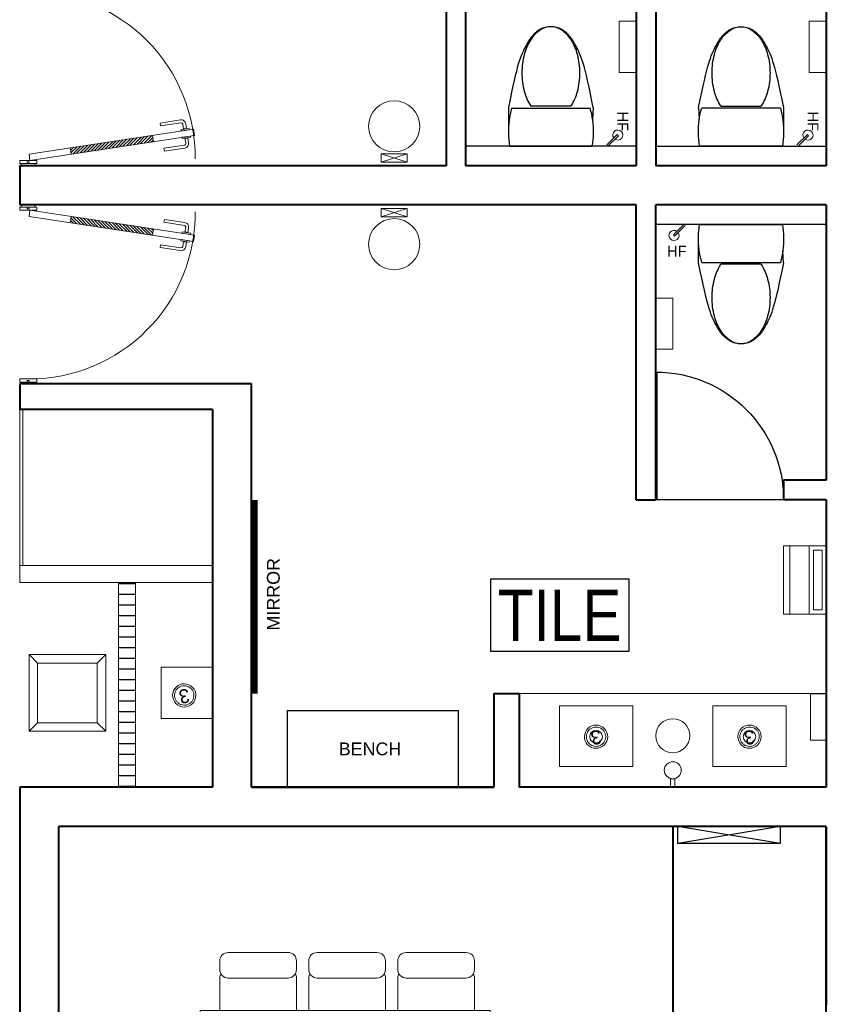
# Model space of a CAD drawing. Header units: inches. Extents: x 371717 to 373017, y 1317902 to 1318657.
# Tile 7 of 10: x 372168 to 372338, y 1318245 to 1318453. Entities that reach past the tile are written whole.
import ezdxf

# ---------------------------------------------------------------- set-up
doc = ezdxf.new("R2010")
doc.units = ezdxf.units.IN
doc.header["$LTSCALE"] = 35
doc.header["$MEASUREMENT"] = 0
doc.linetypes.add('HIDDEN', pattern=[0.375, 0.25, -0.125])
for name, color, linetype in [('A-DOOR', 7, 'Continuous'), ('A-FIXT', 1, 'Continuous'), ('A-HATCH', 8, 'Continuous'), ('A-SHAFT', 1, 'Continuous'), ('A-WALL-UNDR', 1, 'Continuous'), ('HIDDEN', 8, 'HIDDEN'), ('I-Elev-Mbnd-L', 1, 'Continuous'), ('I-Flor-Text', 200, 'Continuous')]:
    doc.layers.add(name, color=color, linetype=linetype)
for name, color, linetype, lineweight in [('A-WALL', 7, 'Continuous', 40), ('ACCES', 230, 'Continuous', 20), ('E-DIM', 5, 'Continuous', 9), ('FURN NEW PHASE-2', 1, 'Continuous', 5), ('I-CEIL-light', 150, 'Continuous', 0), ('I-Door', 30, 'Continuous', 15), ('I-Furn-Modl', 1, 'Continuous', 5), ('I-Graphics', 62, 'Continuous', 15), ('I-Part-Gyps', 5, 'Continuous', 15), ('nareadiv', 3, 'Continuous', 5), ('P-Fixt', 6, 'Continuous', 15), ('PLANTS', 94, 'Continuous', 5), ('SANITARY-FIXTURE', 6, 'Continuous', 18)]:
    doc.layers.add(name, color=color, linetype=linetype, lineweight=lineweight)
doc.styles.add('AR350', font='arial.ttf', dxfattribs={"width": 0.9})
doc.styles.add('Style-Arial', font='arial.ttf')

# ---------------------------------------------------------------- blocks, each defined once
blk = doc.blocks.new('P-LEV-3$0$P-WCEUR1')
at = {"color": 0, "linetype": 'ByBlock'}
for p, q in [((1.000000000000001, 9.8125), (0.9999999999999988, -9.8125)), ((10.102504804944, 10.051879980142), (5.861767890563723, 10.02653919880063)), ((10, 9.312499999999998), (10, -9.3125)), ((10.411715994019, -4.745107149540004), (10.411715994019, 4.745107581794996))]:
    blk.add_line(p, q, dxfattribs=at)
for points in [[(10, 9.312499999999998), (7.736958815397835, 9.819166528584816), (5.543394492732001, 10.06174731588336), (3.230066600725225, 10.06174731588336), (1.000000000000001, 9.8125)], [(10.10250480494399, -10.051879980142), (12.038029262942, -9.646108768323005), (13.739694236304, -9.287166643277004), (15.231183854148, -8.967937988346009), (16.53618224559, -8.681307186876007), (17.678373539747, -8.420158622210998), (18.681441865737, -8.177376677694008), (19.569071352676, -7.945845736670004), (20.364946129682, -7.718450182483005), (20.364946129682, -7.718450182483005), (21.089562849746, -7.489581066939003), (21.750668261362, -7.259656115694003), (22.352821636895, -7.030599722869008), (22.900582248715, -6.804336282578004), (23.398509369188, -6.582790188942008), (23.851162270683, -6.367885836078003), (24.263100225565, -6.161547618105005), (24.638882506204, -5.965699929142), (24.638882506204, -5.965699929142), (24.982995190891, -5.781400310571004), (25.299631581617, -5.606238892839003), (25.59291178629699, -5.436938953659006), (25.86695591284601, -5.270223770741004), (26.125884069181, -5.102816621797), (26.37381636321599, -4.93144078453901), (26.614872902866, -4.752819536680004), (26.853173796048, -4.563676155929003), (26.853173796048, -4.563676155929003), (27.09172082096, -4.361339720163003), (27.329042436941, -4.145562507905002), (27.56254877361, -3.916702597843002), (27.789649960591, -3.675118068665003), (28.00775612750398, -3.421166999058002), (28.214277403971, -3.155207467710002), (28.406623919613, -2.877597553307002), (28.582205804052, -2.588695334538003), (28.582205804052, -2.588695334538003), (28.738804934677, -2.289027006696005), (28.87569017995, -1.979791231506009), (28.992502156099, -1.662354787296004), (29.088881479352, -1.338084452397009), (29.16446876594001, -1.008347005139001), (29.21890463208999, -0.6745092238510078), (29.251829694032, -0.3379378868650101), (29.262884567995, 2.274909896e-07), (29.262884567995, 2.274909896e-07), (29.25182966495, 0.3379383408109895), (29.21890457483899, 0.6745096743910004), (29.16446868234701, 1.008347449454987), (29.088881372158, 1.338084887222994), (28.992502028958, 1.662355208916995), (28.875690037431, 1.979791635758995), (28.738804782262, 2.289027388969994), (28.582205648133, 2.588695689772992), (28.582205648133, 2.588695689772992), (28.40662376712, 2.877597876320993), (28.214277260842, 3.155207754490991), (28.007755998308, 3.421167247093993), (27.789649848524, 3.675118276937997), (27.562548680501, 3.916702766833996), (27.32904236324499, 4.145562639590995), (27.091720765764, 4.361339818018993), (26.853173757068, 4.563676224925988), (26.853173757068, 4.563676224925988), (26.614872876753, 4.752819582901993), (26.373816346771, 4.931440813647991), (26.12588405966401, 5.102816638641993), (25.866955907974, 5.270223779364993), (25.592911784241, 5.436938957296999), (25.29963158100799, 5.606238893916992), (24.982995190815, 5.781400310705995), (24.638882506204, 5.965699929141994), (24.638882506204, 5.965699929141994), (24.263100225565, 6.161547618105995), (23.851162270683, 6.367885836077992), (23.398509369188, 6.582790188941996), (22.900582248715, 6.804336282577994), (22.352821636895, 7.030599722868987), (21.750668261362, 7.259656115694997), (21.089562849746, 7.489581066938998), (20.364946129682, 7.718450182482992), (20.364946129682, 7.718450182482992), (19.569071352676, 7.945845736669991), (18.681441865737, 8.177376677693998), (17.678373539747, 8.420158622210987), (16.53618224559, 8.681307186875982), (15.231183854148, 8.967937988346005), (13.739694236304, 9.287166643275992), (12.038029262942, 9.646108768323), (10.102504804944, 10.051879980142)], [(10.10250480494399, -10.051879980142), (7.333291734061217, -9.880597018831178)]]:
    blk.add_lwpolyline(points, dxfattribs=at)
for points in [[(29.24999999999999, 2.161269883e-07, 0.1468554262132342), (28.517900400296, 2.438829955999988, 0.1071476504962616), (26.046929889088, 4.854407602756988, 0.076697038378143), (22.683016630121, 6.306432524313, 0.0636842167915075), (18.31403458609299, 6.865168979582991, 0.0636842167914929), (13.945052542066, 6.306432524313, 0.0766970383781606), (10.581139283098, 4.854407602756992, 0.0061810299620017), (10.411715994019, 4.745107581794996)], [(10.411715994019, -4.745107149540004, 0.0061810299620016), (10.581139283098, -4.854407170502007, 0.0766970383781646), (13.945052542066, -6.306432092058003, 0.0636842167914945), (18.31403458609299, -6.865168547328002, 0.0636842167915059), (22.683016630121, -6.306432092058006, 0.076697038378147), (26.046929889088, -4.854407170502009, 0.1071476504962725), (28.517900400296, -2.438829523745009, 0.1468554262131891), (29.24999999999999, 2.161269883e-07)]]:
    blk.add_lwpolyline(points, format="xyb", dxfattribs=at)
for radius, start, end in [(20.59268564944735, 277.739946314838, 285.8219824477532), (20.59268564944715, 260.5376777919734, 277.7399463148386)]:
    blk.add_arc((4.385416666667, 10.5), radius, start, end, dxfattribs=at)
blk = doc.blocks.new('DOOR')
for p, q in [((-0.0099999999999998, 0), (-0.0099999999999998, 0.9999499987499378)), ((0, 0), (0, 1))]:
    blk.add_line(p, q)
blk.add_arc((0, 0), 1, 90, 180)
blk = doc.blocks.new('D3 - LAM')
h = blk.add_hatch()
h.set_pattern_fill('ANSI31', color=256, scale=100, style=0)
h.set_pattern_definition([(45, (67656.76132512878, 125934.1515824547), (-8.838834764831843, 8.838834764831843), [])])
h.paths.add_polyline_path([(67766.98809023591, 126416.6872994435), (67729.94494428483, 126422.3054358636), (67656.76132512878, 125939.7697188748), (67693.80447107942, 125934.1515824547)])
for p, q in [((67620.16951555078, 125698.5018603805, 2.36761512e-08), (67766.5367538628, 126663.5732943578, 2.36761512e-08)), ((67657.2126615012, 125692.8837239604, 2.36761512e-08), (67803.57989981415, 126657.9551579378, 2.36761512e-08)), ((67750.36493800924, 126607.6010779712, 2.36761512e-08), (67720.26542964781, 126612.1661099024, 2.36761512e-08)), ((67722.78908066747, 126628.8057864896, 2.36761512e-08), (67752.88858902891, 126624.2407545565, 2.36761512e-08)), ((67747.59940554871, 126608.0205115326, 2.36761512e-08), (67750.12305656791, 126624.6601881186, 2.36761512e-08)), ((67766.5367538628, 126663.5732943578, 2.36761512e-08), (67803.57989981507, 126657.9551579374, 2.36761512e-08)), ((67835.05136445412, 126611.7795645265, 2.36761512e-08), (67804.95185609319, 126616.3445964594, 2.36761512e-08)), ((67805.19373753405, 126599.285486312, 2.36761512e-08), (67807.71738855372, 126615.925162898, 2.36761512e-08)), ((67692.39909980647, 126606.420021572, 2.36761512e-08), (67674.22435348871, 126486.5849499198, 2.36761512e-08)), ((67690.86403007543, 126484.0612988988, 2.36761512e-08), (67709.03877639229, 126603.8963705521, 2.36761512e-08)), ((67802.42820507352, 126599.7049198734, 2.36761512e-08), (67832.52771343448, 126595.13988794, 2.36761512e-08)), ((67822.622706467, 126464.0781630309, 2.36761512e-08), (67840.79745278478, 126583.9132346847, 2.36761512e-08)), ((67857.43712937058, 126581.3895836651, 2.36761512e-08), (67839.26238305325, 126461.5545120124, 2.36761512e-08)), ((67690.86403007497, 126484.0612988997, 2.36761512e-08), (67674.22435348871, 126486.5849499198, 2.36761512e-08)), ((67822.622706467, 126464.0781630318, 2.36761512e-08), (67839.26238305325, 126461.5545120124, 2.36761512e-08)), ((67766.98809023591, 126416.6872994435, 2.36761512e-08), (67729.94494428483, 126422.3054358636, 2.36761512e-08)), ((67693.80447107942, 125934.1515824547, 2.36761512e-08), (67656.76132512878, 125939.7697188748, 2.36761512e-08)), ((67589.86372985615, 125738.1882772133, 2.36761512e-08), (67589.86372985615, 125638.188277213, 2.36761512e-08)), ((67619.86372985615, 125713.188277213, 2.36761512e-08), (67619.86372985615, 125675.1882772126, 2.36761512e-08)), ((67620.16951555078, 125698.5018603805, 2.36761512e-08), (67657.2126615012, 125692.8837239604, 2.36761512e-08)), ((68639.86372985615, 125738.1882772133, 2.36761512e-08), (68639.86372985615, 125638.188277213, 2.36761512e-08))]:
    blk.add_line(p, q)
at = {"elevation": 2.36761512e-08}
for points in [[(67747.93826616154, 126591.6008329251), (67755.33055092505, 126640.3418144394), (67762.84061148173, 126639.2028036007), (67755.44832671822, 126590.4618220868)], [(67800.00153322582, 126583.704674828), (67807.39381798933, 126632.4456563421), (67799.88375743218, 126633.5846671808), (67792.49147266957, 126584.8436856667)], [(67589.86372985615, 125726.0848001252), (67601.86372985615, 125726.0848001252), (67601.86372985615, 125647.3494424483), (67589.86372985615, 125647.3494424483)], [(68639.86372985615, 125726.0848001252), (68627.86372985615, 125726.0848001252), (68627.86372985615, 125647.3494424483), (68639.86372985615, 125647.3494424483)]]:
    blk.add_lwpolyline(points, close=True, dxfattribs=at)
for points in [[(67601.86372985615, 125738.188277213), (67619.86372985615, 125738.188277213), (67619.86372985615, 125638.188277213), (67601.86372985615, 125638.188277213), (67601.86372985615, 125682.188277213), (67611.86372985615, 125682.188277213), (67611.86372985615, 125694.188277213), (67601.86372985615, 125694.188277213), (67601.86372985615, 125738.188277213)], [(68627.86372985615, 125738.188277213), (68609.86372985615, 125738.188277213), (68609.86372985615, 125638.188277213), (68627.86372985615, 125638.188277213), (68627.86372985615, 125682.188277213), (68617.86372985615, 125682.188277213), (68617.86372985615, 125694.188277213), (68627.86372985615, 125694.188277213), (68627.86372985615, 125738.188277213)]]:
    blk.add_lwpolyline(points, dxfattribs=at)
for centre, radius, start, end in [((67636.52935492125, 125694.188277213, 2.36761512e-08), 973.3343749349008, 0, 90.37747102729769), ((67718.78697269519, 126602.4179135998, 2.36761512e-08), 26.68963663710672, 81.3349277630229, 171.3759776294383), ((67718.78697269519, 126602.4179135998, 2.36761512e-08), 9.859673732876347, 81.3759776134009, 171.3759776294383), ((67831.04925648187, 126585.3916916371, 2.36761512e-08), 9.859673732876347, 351.3759776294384, 81.3759776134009), ((67831.04925648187, 126585.3916916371, 2.36761512e-08), 26.68963663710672, 351.3759776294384, 81.41702740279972)]:
    blk.add_arc(centre, radius, start, end)
blk = doc.blocks.new('SD')
at = {"layer": 'I-Graphics', "elevation": -2.386529e-10}
blk.add_lwpolyline([(23809118.34124341, -485641.6898942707), (23809118.34124341, -485616.6898942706), (23809068.34124341, -485616.6898942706), (23809068.34124341, -485641.6898942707)], close=True, dxfattribs=at)
at = {"layer": 'I-Graphics'}
blk.add_circle((23809168.34124341, -485629.1898942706), 50, dxfattribs=at)
blk = doc.blocks.new('3W-LED')
at = {"extrusion": (-6.119913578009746e-06, -1.097877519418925e-16, 0.9999999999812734)}
blk.add_ellipse((0.0001543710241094, 0.0038226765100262, -4.997930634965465), major_axis=(21.16902794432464, 21.25728710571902, 0.0001295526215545), ratio=0.999999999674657, start_param=3.139520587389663, end_param=9.422705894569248, dxfattribs=at)
blk.add_open_spline([(-17.67736977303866, -17.67399221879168, -4.998038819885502), (-16.64005430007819, -18.7112906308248, -4.998032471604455), (-15.5112189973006, -19.65703455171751, -4.998025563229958), (-12.2838565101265, -21.90959290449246, -4.998005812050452), (-10.04888725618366, -23.02032699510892, -4.997992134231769), (-5.351445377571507, -24.54113782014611, -4.997963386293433), (-2.889573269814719, -24.951020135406, -4.997948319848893), (2.047217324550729, -25.03423313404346, -4.997918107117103), (4.521504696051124, -24.7075531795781, -4.997902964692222), (9.26753217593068, -23.34591852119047, -4.997873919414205), (11.53866555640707, -22.31113788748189, -4.997860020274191), (15.6804380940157, -19.62328632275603, -4.997834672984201), (17.55054777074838, -17.9705590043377, -4.997823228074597), (20.72721850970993, -14.19066630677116, -4.997803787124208), (22.03337346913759, -12.06398414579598, -4.997795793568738), (23.96817886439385, -7.521368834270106, -4.997783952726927), (24.59658195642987, -5.106016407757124, -4.997780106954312), (25.12095445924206, -0.1964482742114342, -4.997776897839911), (25.01685683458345, 2.297139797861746, -4.997777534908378), (24.08511113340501, 7.145920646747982, -4.997783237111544), (23.25758217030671, 9.500493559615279, -4.997788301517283), (20.95089546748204, 13.86604303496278, -4.997802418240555), (19.47203261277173, 15.87646150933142, -4.997811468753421), (15.99137216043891, 19.37843646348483, -4.997832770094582), (13.99001952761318, 20.86954525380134, -4.997845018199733), (9.638633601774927, 23.20284041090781, -4.997871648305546), (7.2891565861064, 24.04472849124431, -4.997886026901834), (2.446154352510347, 25.00605837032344, -4.997915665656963), (-0.0467517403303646, 25.1253772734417, -4.997930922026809), (-4.959429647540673, 24.63098718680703, -4.997960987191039), (-7.378573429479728, 24.0173413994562, -4.997975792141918), (-11.93291596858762, 22.11030447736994, -4.998003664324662), (-14.06753250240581, 20.81715713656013, -4.998016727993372), (-17.86674816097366, 17.6636216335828, -4.998039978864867), (-19.53086159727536, 15.80363661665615, -4.998050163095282), (-22.24394836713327, 11.67835044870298, -4.998066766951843), (-23.29257486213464, 9.413576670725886, -4.998073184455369), (-24.6831583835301, 4.675950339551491, -4.998081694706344), (-25.02493763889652, 2.203703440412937, -4.998083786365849), (-24.97186502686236, -2.733503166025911, -4.998083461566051), (-24.57701994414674, -5.197831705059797, -4.998081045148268), (-23.08491508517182, -9.904470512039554, -4.998071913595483), (-21.98784605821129, -12.14617908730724, -4.998065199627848), (-19.72609245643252, -15.42924135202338, -4.99805135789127), (-18.75075641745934, -16.60062322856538, -4.998045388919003), (-17.67736977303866, -17.67399221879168, -4.998038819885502)], degree=3, knots=[3.139520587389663, 3.139520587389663, 3.139520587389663, 3.139520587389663, 3.315557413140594, 3.315557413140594, 3.611806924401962, 3.611806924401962, 3.908056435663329, 3.908056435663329, 4.204305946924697, 4.204305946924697, 4.500555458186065, 4.500555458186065, 4.796804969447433, 4.796804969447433, 5.0930544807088, 5.0930544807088, 5.389303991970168, 5.389303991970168, 5.685553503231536, 5.685553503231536, 5.981803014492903, 5.981803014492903, 6.278052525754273, 6.278052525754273, 6.57430203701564, 6.57430203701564, 6.870551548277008, 6.870551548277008, 7.166801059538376, 7.166801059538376, 7.463050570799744, 7.463050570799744, 7.759300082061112, 7.759300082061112, 8.05554959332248, 8.05554959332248, 8.351799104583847, 8.351799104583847, 8.648048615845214, 8.648048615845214, 8.944298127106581, 8.944298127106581, 9.240547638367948, 9.240547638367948, 9.422705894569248, 9.422705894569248, 9.422705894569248, 9.422705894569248])
at = {"ltscale": 10, "insert": (-13.10377881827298, 20.01351384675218, -5.212186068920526), "char_height": 36, "width": 21797.75876236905, "attachment_point": 1}
blk.add_mtext('3', dxfattribs=at)
blk = doc.blocks.new('HF')
for points in [[(3.379131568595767, -3.379131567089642), (-3.691936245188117, 3.691936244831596), (-65.21022620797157, -57.82635371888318)], [(-3.691936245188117, 3.691936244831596), (3.379131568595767, -3.379131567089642), (-58.13915839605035, -64.89742153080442)]]:
    blk.add_lwpolyline(points)
blk.add_arc((-0.156402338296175, 0.1564023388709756), 29.61280304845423, 234.7207233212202, 215.2792767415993)
blk = doc.blocks.new('HD')
at = {"layer": 'P-Fixt'}
blk.add_line((0, -100), (400, -100), dxfattribs=at)
for points in [[(0, -250), (400, -250), (400, 0), (0, 0)], [(25, -75), (375, -75), (375, -25), (25, -25)], [(0, -250), (400, -250), (400, -212.8296152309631), (0, -212.8296152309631)]]:
    blk.add_lwpolyline(points, close=True, dxfattribs=at)
blk = doc.blocks.new('A$C736D3402')
at = {"layer": 'FURN NEW PHASE-2', "lineweight": -2, "elevation": -3.461066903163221}
for points in [[(541.9998355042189, 1279.289260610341), (541.999835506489, 1329.289260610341, 0.4142135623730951), (491.9998355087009, 1379.28926061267), (141.9998355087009, 1379.289260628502, 0.4142135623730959), (91.99983550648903, 1329.289260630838), (91.99983550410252, 1279.289260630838, 0.4142135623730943), (141.9998355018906, 1229.289260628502), (491.9998355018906, 1229.28926061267, 0.4142135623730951)], [(1063.999835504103, 1279.289260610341), (1063.999835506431, 1329.289260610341, 0.4142135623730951), (1013.999835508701, 1379.28926061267), (663.9998355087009, 1379.289260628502, 0.4142135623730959), (613.9998355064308, 1329.289260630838), (613.9998355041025, 1279.289260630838, 0.4142135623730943), (663.9998355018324, 1229.289260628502), (1013.999835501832, 1229.28926061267, 0.4142135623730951)], [(1135.999835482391, 1279.289260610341), (1135.999835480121, 1329.289260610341, -0.4142135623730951), (1185.999835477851, 1379.28926061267), (1535.999835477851, 1379.289260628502, -0.4142135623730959), (1585.999835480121, 1329.289260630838), (1585.999835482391, 1279.289260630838, -0.4142135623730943), (1535.999835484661, 1229.289260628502), (1185.999835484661, 1229.28926061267, -0.4142135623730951)], [(541.9998355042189, 99.99993874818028), (541.999835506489, 49.99993874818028, -0.4142135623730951), (491.9998355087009, -6.125414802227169e-05), (141.9998355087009, -6.126998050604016e-05, -0.4142135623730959), (91.99983550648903, 49.99993872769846), (91.99983550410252, 99.99993872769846, -0.4142135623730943), (141.9998355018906, 149.9999387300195), (491.9998355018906, 149.999938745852, -0.4142135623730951)], [(1063.999835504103, 99.99993874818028), (1063.999835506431, 49.99993874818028, -0.4142135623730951), (1013.999835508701, -6.125414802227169e-05), (663.9998355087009, -6.126998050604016e-05, -0.4142135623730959), (613.9998355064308, 49.99993872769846), (613.9998355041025, 99.99993872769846, -0.4142135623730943), (663.9998355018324, 149.9999387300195), (1013.999835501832, 149.999938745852, -0.4142135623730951)], [(1135.999835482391, 99.99993874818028), (1135.999835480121, 49.99993874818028, 0.4142135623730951), (1185.999835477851, -6.125414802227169e-05), (1535.999835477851, -6.126998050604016e-05, 0.4142135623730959), (1585.999835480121, 49.99993872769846), (1585.999835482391, 99.99993872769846, 0.4142135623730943), (1535.999835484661, 149.9999387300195), (1185.999835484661, 149.999938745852, 0.4142135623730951)]]:
    blk.add_lwpolyline(points, format="xyb", close=True, dxfattribs=at)
for points in [[(98.69856531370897, 1254.289260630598, 0.1316524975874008), (91.99983550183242, 1229.289260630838), (91.9998354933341, 1039.644599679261)], [(541.9998354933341, 1039.644599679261), (541.9998355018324, 1229.289260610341, 0.1316524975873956), (535.301105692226, 1254.289260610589)], [(620.6985653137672, 1254.289260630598, 0.1316524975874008), (613.9998355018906, 1229.289260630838), (613.9998354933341, 1039.644599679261)], [(1063.999835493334, 1039.644599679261), (1063.999835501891, 1229.289260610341, 0.1316524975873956), (1057.301105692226, 1254.289260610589)], [(1135.999835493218, 1039.644599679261), (1135.999835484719, 1229.289260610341, -0.1316524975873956), (1142.698565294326, 1254.289260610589)], [(1579.301105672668, 1254.289260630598, -0.1316524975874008), (1585.999835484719, 1229.289260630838), (1585.999835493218, 1039.644599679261)], [(98.69856531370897, 124.9999387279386, -0.1316524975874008), (91.99983550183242, 149.9999387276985), (91.9998354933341, 339.6445996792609)], [(541.9998354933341, 339.6445996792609), (541.9998355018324, 149.9999387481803, -0.1316524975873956), (535.301105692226, 124.9999387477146)], [(620.6985653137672, 124.9999387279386, -0.1316524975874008), (613.9998355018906, 149.9999387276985), (613.9998354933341, 339.6445996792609)], [(1063.999835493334, 339.6445996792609), (1063.999835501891, 149.9999387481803, -0.1316524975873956), (1057.301105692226, 124.9999387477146)], [(1135.999835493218, 339.6445996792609), (1135.999835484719, 149.9999387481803, 0.1316524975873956), (1142.698565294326, 124.9999387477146)], [(1579.301105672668, 124.9999387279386, 0.1316524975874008), (1585.999835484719, 149.9999387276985), (1585.999835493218, 339.6445996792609)]]:
    blk.add_lwpolyline(points, format="xyb", dxfattribs=at)
blk.add_lwpolyline([(-0.0001645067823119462, 339.6445996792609), (-0.0001645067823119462, 1039.644599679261), (1699.999835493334, 1039.644599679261), (1699.999835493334, 339.6445996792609)], close=True, dxfattribs=at)

msp = doc.modelspace()

# ---------------------------------------------------------------- hatches: boundary and pattern name
at = {"layer": 'HIDDEN'}
h = msp.add_hatch(dxfattribs=at)
h.set_pattern_fill('ANSI31', color=256, scale=17.99999998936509, angle=224.9999999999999, style=0)
h.set_pattern_definition([(360, (374001.8383911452, 1304807.261641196), (5.197257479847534e-15, 2.249999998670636), [])])
h.paths.add_polyline_path([(372192.6809393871, 1318334.439999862), (372189.0809393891, 1318334.439999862), (372189.0809393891, 1318291.239999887), (372192.6809393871, 1318291.239999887)])

# ---------------------------------------------------------------- linework, layer by layer
at = {"layer": 'A-HATCH'}
msp.add_line((372329.4809393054, 1318351.899999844, -0.0568141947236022), (372302.4809393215, 1318351.899999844, -0.0568141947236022), dxfattribs=at)
at = {"layer": 'A-SHAFT'}
for p, q in [((372328.7609393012, 1318279.359999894, -0.05592274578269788), (372307.1609394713, 1318282.959999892, -0.05592274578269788)), ((372328.7609393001, 1318282.959999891, -0.05592274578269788), (372307.1609394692, 1318279.359999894, -0.05592274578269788))]:
    msp.add_line(p, q, dxfattribs=at)
at = {"layer": 'A-SHAFT', "elevation": -0.05592274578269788}
msp.add_lwpolyline([(372328.7609393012, 1318279.359999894), (372307.1609394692, 1318279.359999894), (372307.1609394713, 1318282.959999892), (372328.7609393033, 1318282.959999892)], close=True, dxfattribs=at)
at = {"layer": 'A-WALL'}
for p, q in [((372258.2009393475, 1318484.739999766, -0.05592274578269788), (372258.2009393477, 1318422.459999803, -0.05592274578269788)), ((372262.3409393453, 1318484.739999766, -0.05592274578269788), (372262.3409393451, 1318422.459999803, -0.05592274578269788)), ((372302.4809393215, 1318484.739999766, -0.05592274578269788), (372302.4809393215, 1318422.459999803, -0.05592274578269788)), ((372298.3409393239, 1318480.599999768, -0.05592274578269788), (372298.3409393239, 1318422.459999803, -0.05592274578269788)), ((372338.4809393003, 1318480.599999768, -0.05592274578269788), (372338.4809393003, 1318422.459999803, -0.05592274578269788)), ((372258.2009393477, 1318422.459999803, -0.05592274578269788), (372168.2009392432, 1318422.459999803, -0.05592274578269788)), ((372168.2009392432, 1318422.459999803, -0.05592274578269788), (372168.2009392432, 1318414.179999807, -0.05592274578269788)), ((372298.3409393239, 1318422.459999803, -0.05592274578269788), (372262.3409393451, 1318422.459999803, -0.05592274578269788)), ((372338.4809393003, 1318422.459999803, -0.05592274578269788), (372302.4809393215, 1318422.459999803, -0.05592274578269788)), ((372262.3409393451, 1318414.179999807, -0.05592274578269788), (372168.2009392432, 1318414.179999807, -0.05592274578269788)), ((372298.3409393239, 1318414.179999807, -0.05592274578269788), (372262.3409393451, 1318414.179999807, -0.05592274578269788)), ((372298.3409393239, 1318351.899999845, -0.05592274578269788), (372298.3409393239, 1318414.179999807, -0.05592274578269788)), ((372302.4809393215, 1318351.899999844, -0.05592274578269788), (372302.4809393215, 1318414.179999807, -0.05592274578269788)), ((372338.4809393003, 1318414.179999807, -0.05592274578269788), (372302.4809393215, 1318414.179999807, -0.05592274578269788)), ((372338.4809393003, 1318414.179999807, -0.05592274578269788), (372338.4809393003, 1318356.039999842, -0.05592274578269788)), ((372168.2009392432, 1318376.37999983, -0.05592274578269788), (372168.2009392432, 1318370.979999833, -0.05592274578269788)), ((372217.1609393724, 1318376.37999983, -0.05592274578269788), (372168.2009392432, 1318376.37999983, -0.05592274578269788)), ((372217.1609393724, 1318291.239999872, -0.05592274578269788), (372217.1609393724, 1318376.37999983, -0.05592274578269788)), ((372208.8809393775, 1318370.979999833, -0.05592274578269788), (372168.2009392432, 1318370.979999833, -0.05592274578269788)), ((372208.8809393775, 1318370.979999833, -0.05592274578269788), (372208.8809393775, 1318291.239999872, -0.05592274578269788)), ((372338.4809393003, 1318356.039999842, -0.05592274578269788), (372329.4809393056, 1318356.039999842, -0.05592274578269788)), ((372329.4809393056, 1318356.039999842, -0.05592274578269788), (372329.4809393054, 1318351.899999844, -0.05592274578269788)), ((372298.3409393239, 1318351.899999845, -0.05592274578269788), (372302.4809393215, 1318351.899999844, -0.05592274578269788)), ((372338.4809393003, 1318351.899999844, -0.05592274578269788), (372329.4809393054, 1318351.899999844, -0.05592274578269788)), ((372338.4809393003, 1318351.899999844, -0.05592274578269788), (372338.4809393, 1318291.23999988, -0.05592274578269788)), ((372268.2809393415, 1318311.032227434, -0.05750077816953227), (372268.2809393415, 1318291.239999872, -0.05592274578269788)), ((372268.2809393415, 1318311.032227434, -0.05750077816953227), (372273.6809393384, 1318311.032227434, -0.05750077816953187)), ((372273.6809393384, 1318311.032227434, -0.05750077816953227), (372273.6809393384, 1318291.239999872, -0.05592274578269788)), ((372208.8809392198, 1318291.239999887, -0.05592274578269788), (372168.2009392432, 1318291.239999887, -0.05592274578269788)), ((372168.2009392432, 1318291.239999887, -0.05592274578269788), (372168.2009392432, 1318029.160000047, -0.05592274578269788)), ((372268.2809393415, 1318291.23999988, -0.05592274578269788), (372217.1609393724, 1318291.23999988, -0.05592274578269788)), ((372217.1609393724, 1318291.239999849, -0.05750077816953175), (372268.2809393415, 1318291.239999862, -0.05683585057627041)), ((372338.4809393, 1318291.23999988, -0.05592274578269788), (372273.6809393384, 1318291.23999988, -0.05592274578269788)), ((372176.4809392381, 1318037.440000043, -0.05592274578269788), (372176.4809392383, 1318282.959999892, -0.05592274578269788)), ((372338.4809391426, 1318282.959999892, -0.05592274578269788), (372176.4809392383, 1318282.959999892, -0.05592274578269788)), ((372338.4809391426, 1318282.959999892, -0.05592274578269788), (372338.4809391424, 1318245.339999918, -0.05592274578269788))]:
    msp.add_line(p, q, dxfattribs=at)
at = {"layer": 'A-WALL', "color": 133, "elevation": -0.05592274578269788}
msp.add_lwpolyline([(372338.4809391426, 1318282.959999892), (372306.0987281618, 1318282.959999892), (372306.0987281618, 1318199.243279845), (372338.4809391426, 1318199.243279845)], close=True, dxfattribs=at)
at = {"layer": 'A-WALL-UNDR'}
for p, q in [((372298.3409393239, 1318426.5999998, -0.05592274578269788), (372262.3409393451, 1318426.5999998, -0.05592274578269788)), ((372302.4809393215, 1318426.5999998, -0.05592274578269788), (372338.4809393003, 1318426.5999998, -0.05592274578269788)), ((372338.4809393, 1318410.03999981, -0.05592274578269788), (372302.4809393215, 1318410.03999981, -0.05592274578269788))]:
    msp.add_line(p, q, dxfattribs=at)
at = {"layer": 'E-DIM'}
msp.add_line((372168.2009392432, 1318338.03999986, -0.05592274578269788), (372168.2009392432, 1318334.439999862, -0.05592274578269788), dxfattribs=at)
at = {"layer": 'I-Elev-Mbnd-L', "ltscale": 2e-05, "elevation": -0.05592274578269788}
msp.add_lwpolyline([(372260.7343533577, 1318307.42073489), (372260.7343533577, 1318291.23999988), (372224.7075253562, 1318291.23999988), (372224.7075253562, 1318307.42073489)], close=True, dxfattribs=at)
at = {"layer": 'I-Flor-Text', "color": 21, "elevation": -0.05596148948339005}
msp.add_lwpolyline([(372267.673587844, 1318335.227351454), (372296.7878898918, 1318335.227351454), (372296.7878898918, 1318319.873351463), (372267.673587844, 1318319.873351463)], close=True, dxfattribs=at)
at = {"layer": 'I-Furn-Modl'}
for p, q in [((372168.2009392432, 1318370.979999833, -0.05592274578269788), (372168.2009392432, 1318338.03999986, -0.05592274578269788)), ((372168.8849392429, 1318370.979999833, -0.05592274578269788), (372168.8849392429, 1318338.03999986, -0.05592274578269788))]:
    msp.add_line(p, q, dxfattribs=at)
at = {"layer": 'I-Part-Gyps'}
for p, q in [((372208.8809392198, 1318338.03999986, -0.05592274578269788), (372168.2009392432, 1318338.03999986, -0.05592274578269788)), ((372208.8809392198, 1318334.439999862, -0.05592274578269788), (372168.2009392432, 1318334.439999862, -0.05592274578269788))]:
    msp.add_line(p, q, dxfattribs=at)
at = {"layer": 'P-Fixt', "color": 31}
for p, q in [((372298.3409393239, 1318452.949667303, -0.05592274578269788), (372294.7409393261, 1318452.949667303, -0.05592274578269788)), ((372294.7409393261, 1318442.14966731, -0.05592274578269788), (372294.7409393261, 1318452.949667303, -0.05592274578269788)), ((372298.3409393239, 1318442.14966731, -0.05592274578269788), (372298.3409393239, 1318452.949667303, -0.05592274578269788)), ((372338.4809393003, 1318452.949667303, -0.05592274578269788), (372334.8809393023, 1318452.949667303, -0.05592274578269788)), ((372334.8809393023, 1318442.14966731, -0.05592274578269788), (372334.8809393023, 1318452.949667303, -0.05592274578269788)), ((372338.4809393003, 1318442.14966731, -0.05592274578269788), (372338.4809393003, 1318452.949667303, -0.05592274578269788)), ((372294.7409393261, 1318442.14966731, -0.05592274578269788), (372298.3409393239, 1318442.14966731, -0.05592274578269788)), ((372334.8809393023, 1318442.14966731, -0.05592274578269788), (372338.4809393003, 1318442.14966731, -0.05592274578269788)), ((372306.080939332, 1318394.4903323, -0.05592274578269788), (372302.4809393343, 1318394.4903323, -0.05592274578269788)), ((372302.4809393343, 1318394.4903323, -0.05592274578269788), (372302.4809393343, 1318383.690332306, -0.05592274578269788)), ((372306.080939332, 1318394.4903323, -0.05592274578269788), (372306.080939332, 1318383.690332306, -0.05592274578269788)), ((372302.4809393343, 1318383.690332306, -0.05592274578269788), (372306.080939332, 1318383.690332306, -0.05592274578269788))]:
    msp.add_line(p, q, dxfattribs=at)
at = {"layer": 'PLANTS'}
for p, q in [((372189.0809393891, 1318291.239999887, -0.05592274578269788), (372189.0809393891, 1318334.439999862, -0.05592274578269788)), ((372192.6809393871, 1318291.239999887, -0.05592274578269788), (372192.6809393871, 1318334.439999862, -0.05592274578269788)), ((372171.9809393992, 1318317.47499987, -0.05592274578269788), (372170.1809394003, 1318319.274999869, -0.05592274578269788)), ((372184.5809393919, 1318317.47499987, -0.05592274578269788), (372186.3809393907, 1318319.274999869, -0.05592274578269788)), ((372171.9809393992, 1318304.874999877, -0.05592274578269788), (372170.1809394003, 1318303.074999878, -0.05592274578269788)), ((372184.5809393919, 1318304.874999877, -0.05592274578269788), (372186.3809393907, 1318303.074999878, -0.05592274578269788))]:
    msp.add_line(p, q, dxfattribs=at)
at = {"layer": 'PLANTS', "elevation": -0.05592274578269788}
for points in [[(372170.1809394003, 1318319.274999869), (372186.3809393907, 1318319.274999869), (372186.3809393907, 1318303.074999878), (372170.1809394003, 1318303.074999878)], [(372171.9809393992, 1318317.47499987), (372184.5809393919, 1318317.47499987), (372184.5809393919, 1318304.874999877), (372171.9809393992, 1318304.874999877)], [(372198.0809393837, 1318305.774999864), (372208.8809393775, 1318305.774999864), (372208.8809393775, 1318316.574999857), (372198.0809393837, 1318316.574999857)]]:
    msp.add_lwpolyline(points, close=True, dxfattribs=at)
at = {"layer": 'SANITARY-FIXTURE'}
for p, q in [((372244.5026191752, 1318424.985293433, -0.05610264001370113), (372250.0106191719, 1318423.217493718, -0.05610264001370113)), ((372250.0106191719, 1318424.985293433, -0.05610264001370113), (372244.5026191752, 1318423.217493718, -0.05610264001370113)), ((372244.5026191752, 1318411.654706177, -0.05610264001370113), (372250.0106191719, 1318413.422505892, -0.05610264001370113)), ((372250.0106191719, 1318411.654706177, -0.05610264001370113), (372244.5026191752, 1318413.422505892, -0.05610264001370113)), ((372338.4809393, 1318311.032227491, -0.05750077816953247), (372273.6809393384, 1318311.032227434, -0.05750077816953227))]:
    msp.add_line(p, q, dxfattribs=at)
for points, elevation in [([(372244.5026191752, 1318424.985293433), (372250.0106191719, 1318424.985293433), (372250.0106191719, 1318423.217493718), (372244.5026191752, 1318423.217493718)], -0.05610264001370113), ([(372244.5026191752, 1318411.654706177), (372250.0106191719, 1318411.654706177), (372250.0106191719, 1318413.422505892), (372244.5026191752, 1318413.422505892)], -0.05610264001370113), ([(372338.4895069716, 1318301.191940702), (372335.1530861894, 1318301.191940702), (372335.1530861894, 1318311.001940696), (372338.4895069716, 1318311.001940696)], -0.05592274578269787), ([(372297.6209393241, 1318308.426113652), (372282.1409393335, 1318308.426113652), (372282.1409393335, 1318295.646113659), (372297.6209393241, 1318295.646113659)], -0.05750077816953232), ([(372330.0209393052, 1318308.426113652), (372314.5409393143, 1318308.426113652), (372314.5409393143, 1318295.646113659), (372330.0209393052, 1318295.646113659)], -0.05750077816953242)]:
    msp.add_lwpolyline(points, close=True, dxfattribs=dict(at, elevation=elevation))
at = {"layer": 'SANITARY-FIXTURE', "const_width": 1.129298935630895, "elevation": -0.05592274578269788}
msp.add_lwpolyline([(372217.9033306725, 1318351.899999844), (372217.9033306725, 1318311.032227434)], dxfattribs=at)
at = {"layer": 'SANITARY-FIXTURE'}
for centre, radius in [((372247.2566191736, 1318430.763985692, -0.05610264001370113), 5.399999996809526), ((372247.2566191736, 1318405.876013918, -0.05610264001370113), 5.399999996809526), ((372306.0809393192, 1318302.126113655, -0.05750077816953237), 3.599999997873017), ((372289.8809393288, 1318301.921224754, -0.05750077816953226), 1.325795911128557), ((372322.2809393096, 1318301.921224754, -0.05750077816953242), 1.325795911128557)]:
    msp.add_circle(centre, radius, dxfattribs=at)

# ---------------------------------------------------------------- block references
at = {"layer": 'A-DOOR', "xscale": -26.9999999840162, "yscale": 26.9999999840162, "zscale": 26.99999998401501}
msp.add_blockref('DOOR', (372302.4809393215, 1318351.899999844, -0.0568141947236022), dxfattribs=at)
at = {"layer": 'A-FIXT', "extrusion": (-1.190028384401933e-14, -0.004635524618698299, 0.9999892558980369), "xscale": 0.8916292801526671, "yscale": 0.8916292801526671, "zscale": 0.8916292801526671, "rotation": 90}
msp.add_blockref('P-LEV-3$0$P-WCEUR1', (372280.3409393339, 1318411.542797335, -6111.655775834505), dxfattribs=at)
at = {"layer": 'A-FIXT', "extrusion": (1.189971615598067e-14, -0.004635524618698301, 0.9999892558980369), "xscale": -0.8916292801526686, "yscale": 0.8916292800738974, "zscale": 0.8916292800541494, "rotation": 270}
msp.add_blockref('P-LEV-3$0$P-WCEUR1', (372320.4809393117, 1318411.542797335, -6111.655775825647), dxfattribs=at)
at = {"layer": 'A-FIXT', "extrusion": (-1.189971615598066e-14, 0.004635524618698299, 0.9999892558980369), "xscale": -0.8916292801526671, "yscale": 0.8916292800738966, "zscale": 0.8916292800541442, "rotation": 90}
msp.add_blockref('P-LEV-3$0$P-WCEUR1', (372320.48093931, 1318396.766760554, 6111.465384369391), dxfattribs=at)
at = {"layer": 'ACCES', "xscale": -0.03599999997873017, "yscale": 0.03599999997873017, "zscale": 0.03599999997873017}
for p, rotation in [((372294.4798430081, 1318428.924993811, -0.05592275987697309), 270), ((372334.6198429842, 1318428.924993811, -0.05592275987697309), 270), ((372306.34203565, 1318407.715005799, -0.05592275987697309), 90)]:
    msp.add_blockref('HF', p, dxfattribs=dict(at, rotation=rotation))
at = {"layer": 'FURN NEW PHASE-2', "xscale": -0.03599999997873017, "yscale": 0.03599999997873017, "zscale": 0.03599999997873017}
msp.add_blockref('A$C736D3402', (372267.5292268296, 1318206.71302715, 0.06778421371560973), dxfattribs=at)
at = {"layer": 'I-CEIL-light', "extrusion": (-6.023162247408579e-06, -1.083909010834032e-06, 0.9999999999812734), "xscale": 0.08173603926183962, "yscale": 0.08173603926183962, "zscale": 0.08173603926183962, "rotation": 190.2015762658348}
for p in [(372202.9408139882, 1318310.635232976, -3.318179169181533), (372289.8809322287, 1318301.921221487, -3.728782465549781), (372322.2809322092, 1318301.921221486, -3.728977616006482)]:
    msp.add_blockref('3W-LED', p, dxfattribs=at)
at = {"layer": 'I-Door', "yscale": 0.03599999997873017, "zscale": 0.03599999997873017, "rotation": 270}
for p, xscale in [((367645.2261639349, 1315989.250800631, -0.05592274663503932), -0.03599999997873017), ((367645.2261639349, 1320847.389198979, -0.05592274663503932), 0.03599999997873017)]:
    msp.add_blockref('D3 - LAM', p, dxfattribs=dict(at, xscale=xscale))
at = {"layer": 'I-Furn-Modl', "color": 0, "xscale": 0.03599999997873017, "yscale": 0.03599999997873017, "zscale": 0.03599999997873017, "rotation": 90}
msp.add_blockref('SD', (354823.4301134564, 461164.7802215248, -0.05750077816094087), dxfattribs=at)
at = {"layer": 'P-Fixt', "xscale": 0.03599999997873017, "yscale": 0.03599999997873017, "zscale": 0.03599999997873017, "rotation": 270.0000000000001}
msp.add_blockref('HD', (372338.4809393, 1318342.183138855, -0.05592274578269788), dxfattribs=at)

# ---------------------------------------------------------------- texts
at = {"layer": 'ACCES'}
for p in [(372294.3795400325, 1318433.878999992, -0.05592275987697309), (372334.5195400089, 1318433.878999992, -0.05592275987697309)]:
    msp.add_text('HF', height=2.294999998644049, rotation=270, dxfattribs=at).set_placement(p)
msp.add_text('HF', height=2.294999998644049, dxfattribs=at).set_placement((372304.8913420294, 1318403.271545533, -0.05592275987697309))
at = {"layer": 'I-Flor-Text', "insert": (372282.1940742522, 1318332.936752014, -0.05596148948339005), "char_height": 10.79999999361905, "attachment_point": 2, "style": 'Style-Arial'}
msp.add_mtext('{\\fArial Narrow|b0|i0|c0|p34;TILE}', dxfattribs=at)
at = {"layer": 'nareadiv', "style": 'AR350'}
msp.add_text('MIRROR', height=2.699999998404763, rotation=90, dxfattribs=at).set_placement((372223.0979793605, 1318324.345512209, -0.05596148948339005))
msp.add_text('BENCH', height=2.699999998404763, dxfattribs=at).set_placement((372235.5570228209, 1318298.000424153, -0.05596147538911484))

doc.saveas('drawing.dxf')
